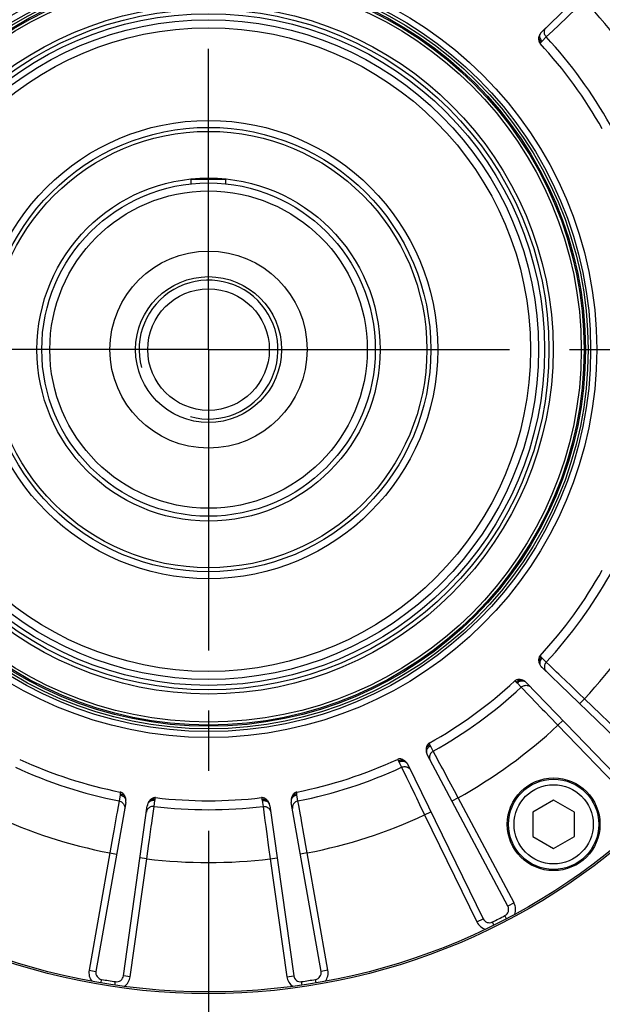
# Model space of a CAD drawing. Header units: millimetres. Extents: x 0 to 420, y 0 to 297.
# Tile 47 of 56: x 310 to 327, y 158 to 186. Entities that reach past the tile are written whole.
import ezdxf
from ezdxf.enums import TextEntityAlignment as Align

# ---------------------------------------------------------------- set-up
doc = ezdxf.new("R2010")
doc.units = ezdxf.units.MM
doc.header["$LTSCALE"] = 23.1
doc.linetypes.add('CENTER', pattern=[0.6, 0.375, -0.075, 0.075, -0.075])
doc.layers.get('0').update_dxf_attribs({"linetype": 'CONTINUOUS'})
for name, color, linetype in [('AXIS', 7, 'CONTINUOUS'), ('COMPONENTS', 7, 'CONTINUOUS'), ('DIMENSION', 7, 'CONTINUOUS')]:
    doc.layers.add(name, color=color, linetype=linetype)
doc.styles.get("Standard").update_dxf_attribs({"font": 'arial.ttf'})
doc.styles.add('TEXTSTYLE_4', font='gdt')
doc.dimstyles.new('DIMSTYLE_2', dxfattribs={"dimtxt": 3, "dimasz": 3, "dimexe": 0.18, "dimexo": 0.0625, "dimgap": 0.09, "dimtad": 1, "dimtih": 1, "dimtoh": 1, "dimlfac": 5, "dimdsep": 46, "dimtxsty": 'STANDARD', "dimblk": '_FILLED', "dimblk1": '_FILLED', "dimblk2": '_FILLED', "dimcen": 0.09, "dimadec": 0, "dimazin": 0, "dimtol": 1, "dimtp": 0.2, "dimtm": 0.2, "dimtfac": 1, "dimtofl": 0, "dimtmove": 0, "dimatfit": 3, "dimldrblk": '_FILLED', "dimfxl": 1, "dimtolj": 1, "dimarcsym": 0})

# ---------------------------------------------------------------- blocks, each defined once
blk = doc.blocks.new('_FILLED')
at = {"color": 0, "linetype": 'BYBLOCK'}
blk.add_solid([(0, 0), (-1, 0.2), (-1, -0.2)], dxfattribs=at)
blk = doc.blocks.new('*D1')
at = {"layer": 'DIMENSION', "color": 2, "linetype": 'CONTINUOUS'}
for p, q in [((279.378, 198.641), (253.063, 198.641)), ((281.378, 198.641), (279.378, 198.641)), ((290.585, 192.778), (281.378, 198.641))]:
    blk.add_line(p, q, dxfattribs=at)
at = {"layer": 'DIMENSION', "color": 2, "linetype": 'CONTINUOUS', "xscale": 3, "yscale": 3, "zscale": 3, "rotation": 327.5117305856}
blk.add_blockref('_FILLED', (290.585, 192.778), dxfattribs=at)
at = {"layer": 'DIMENSION', "color": 2, "linetype": 'CONTINUOUS', "style": 'TEXTSTYLE_4'}
for s, p in [('`', (270.556, 199.391)), ('n', (260.063, 199.391))]:
    blk.add_text(s, height=3, dxfattribs=at).set_placement(p, align=Align.RIGHT)
at = {"layer": 'DIMENSION', "color": 2, "linetype": 'CONTINUOUS'}
for s, p in [('300', (267.056, 199.391)), ('0.2', (276.378, 199.391))]:
    blk.add_text(s, height=3, dxfattribs=at).set_placement(p, align=Align.RIGHT)
blk = doc.blocks.new('*D2')
at = {"layer": 'DIMENSION', "color": 2, "linetype": 'CONTINUOUS'}
for p, q in [((279.378, 198.641), (253.063, 198.641)), ((281.378, 198.641), (279.378, 198.641)), ((290.585, 192.778), (281.378, 198.641))]:
    blk.add_line(p, q, dxfattribs=at)
at = {"layer": 'DIMENSION', "color": 2, "linetype": 'CONTINUOUS', "xscale": 3, "yscale": 3, "zscale": 3, "rotation": 327.5117305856}
blk.add_blockref('_FILLED', (290.585, 192.778), dxfattribs=at)
at = {"layer": 'DIMENSION', "color": 2, "linetype": 'CONTINUOUS', "style": 'TEXTSTYLE_4'}
for s, p in [('`', (270.556, 199.391)), ('n', (260.063, 199.391))]:
    blk.add_text(s, height=3, dxfattribs=at).set_placement(p, align=Align.RIGHT)
at = {"layer": 'DIMENSION', "color": 2, "linetype": 'CONTINUOUS'}
for s, p in [('300', (267.056, 199.391)), ('0.2', (276.378, 199.391))]:
    blk.add_text(s, height=3, dxfattribs=at).set_placement(p, align=Align.RIGHT)

msp = doc.modelspace()

# ---------------------------------------------------------------- linework, layer by layer
at = {"layer": 'AXIS', "color": 2, "linetype": 'CENTER'}
for q in [(315.8897, 208.35892), (284.1949, 176.66412), (347.5845, 176.66412), (315.8897, 144.96932)]:
    msp.add_line((315.8897, 176.66412), q, dxfattribs=at)
msp.add_circle((315.8897, 176.66412), 30, dxfattribs=at)
at = {"layer": 'COMPONENTS', "color": 7, "linetype": 'CONTINUOUS'}
for p, q in [((325.48321, 185.81394), (329.03864, 189.24738)), ((316.3897, 181.56412), (315.3897, 181.56412)), ((329.03864, 164.08087), (325.48322, 167.5143)), ((325.03952, 167.07061), (328.47296, 163.51518)), ((324.50665, 160.63349), (322.18623, 164.99757)), ((321.62714, 164.7127), (323.79384, 160.2703)), ((313.50652, 163.62284), (312.64824, 158.7553)), ((319.13117, 158.7553), (318.27289, 163.62283)), ((325.82327, 163.68455), (325.22327, 163.33814)), ((326.42327, 163.33814), (325.82327, 163.68455)), ((313.43839, 158.63015), (314.12627, 163.52467)), ((317.65314, 163.52468), (318.34102, 158.63015)), ((325.22327, 163.33814), (325.22327, 162.64532)), ((326.42327, 162.64532), (326.42327, 163.33814)), ((325.22327, 162.64532), (325.82327, 162.29891)), ((325.82327, 162.29891), (326.42327, 162.64532))]:
    msp.add_line(p, q, dxfattribs=at)
at = {"layer": 'COMPONENTS', "color": 9, "linetype": 'CONTINUOUS'}
for p, q in [((325.96898, 186.00865), (326.47122, 186.49114)), ((325.61331, 185.66709), (325.8013, 185.84762)), ((325.8013, 185.84762), (325.96898, 186.00865)), ((325.43444, 185.48123), (325.46707, 185.52163)), ((325.49092, 185.54798), (325.61331, 185.66709)), ((325.46707, 167.80661), (325.43444, 167.84701)), ((325.61331, 167.66115), (325.49092, 167.78026)), ((325.71125, 167.56711), (325.61331, 167.66115)), ((325.90893, 167.37727), (325.71125, 167.56711)), ((324.70681, 167.11939), (324.74721, 167.08676)), ((324.77356, 167.0629), (324.89267, 166.94052)), ((326.31621, 166.98605), (326.03231, 167.25876)), ((324.89267, 166.94052), (325.12292, 166.70074)), ((326.71135, 166.60634), (326.55053, 166.76091)), ((325.12292, 166.70074), (325.17669, 166.64475)), ((326.71135, 166.60634), (326.57242, 166.46247)), ((329.17757, 164.22473), (326.71135, 166.60634)), ((325.49611, 166.31221), (325.56792, 166.23747)), ((325.94748, 165.84247), (326.09135, 165.9814)), ((325.94748, 165.84247), (328.32909, 163.37625)), ((322.2612, 165.28056), (322.24265, 165.32907)), ((322.35533, 165.09702), (322.27574, 165.24813)), ((322.41942, 164.97732), (322.35533, 165.09702)), ((321.32579, 164.8619), (321.35412, 164.81839)), ((321.37181, 164.78755), (321.44728, 164.63435)), ((322.54876, 164.73569), (322.41942, 164.97732)), ((321.44728, 164.63435), (321.59216, 164.33516)), ((322.81521, 164.23776), (322.62948, 164.58486)), ((321.59216, 164.33516), (321.62599, 164.2653)), ((313.35042, 163.92068), (313.34776, 163.86881)), ((318.43164, 163.86881), (318.42899, 163.92068)), ((323.07368, 163.75453), (322.96849, 163.95123)), ((313.31496, 163.66517), (313.25631, 163.33796)), ((313.34395, 163.83347), (313.31496, 163.66517)), ((314.32154, 163.50574), (314.34596, 163.67477)), ((314.35326, 163.70956), (314.36677, 163.7597)), ((317.41264, 163.7597), (317.42614, 163.70956)), ((317.43344, 163.67477), (317.45787, 163.50575)), ((318.46445, 163.66517), (318.43545, 163.83347)), ((318.48841, 163.53152), (318.46445, 163.66517)), ((321.82703, 163.85032), (321.87222, 163.75705)), ((323.07368, 163.75453), (322.89709, 163.66063)), ((324.68324, 160.72738), (323.07368, 163.75453)), ((313.25631, 163.33796), (313.24261, 163.26156)), ((314.26564, 163.09972), (314.30302, 163.37123)), ((314.30302, 163.37123), (314.32154, 163.50574)), ((317.45787, 163.50575), (317.5032, 163.17643)), ((318.53676, 163.26175), (318.48841, 163.53152)), ((322.11115, 163.2641), (322.29091, 163.35177)), ((317.5032, 163.17643), (317.51379, 163.09953)), ((318.63629, 162.70585), (318.56692, 163.09335)), ((322.11115, 163.2641), (323.61408, 160.18262)), ((313.16134, 162.80767), (313.14308, 162.70565)), ((314.18852, 162.54027), (314.24229, 162.93025)), ((317.57675, 162.64274), (317.59091, 162.54007)), ((314.11359, 161.99741), (314.14411, 162.21837)), ((318.73278, 162.1664), (318.69353, 162.38598)), ((313.04662, 162.1664), (312.45128, 158.79003)), ((313.04662, 162.1664), (313.24358, 162.13167)), ((313.63644, 158.60232), (314.11359, 161.99741)), ((314.11359, 161.99741), (313.91554, 162.02524)), ((317.66581, 161.99741), (317.86387, 162.02524)), ((317.66581, 161.99741), (318.14296, 158.60232)), ((318.73278, 162.1664), (318.53582, 162.13167)), ((319.32813, 158.79003), (318.73278, 162.1664)), ((324.68324, 160.72738), (324.50665, 160.63349)), ((323.61408, 160.18262), (323.79384, 160.2703)), ((324.46919, 160.2738), (324.42281, 160.3624)), ((324.10685, 160.08919), (324.06244, 160.17878)), ((312.45128, 158.79003), (312.64824, 158.7553)), ((312.79502, 158.4248), (312.81174, 158.52339)), ((313.63644, 158.60232), (313.43839, 158.63015)), ((318.14296, 158.60232), (318.34102, 158.63015)), ((318.98439, 158.4248), (318.96766, 158.52339)), ((319.32813, 158.79003), (319.13117, 158.7553)), ((313.19666, 158.36118), (313.21122, 158.46012)), ((318.58274, 158.36118), (318.56818, 158.46012))]:
    msp.add_line(p, q, dxfattribs=at)
at = {"layer": 'COMPONENTS', "color": 2, "linetype": 'CONTINUOUS'}
for p, q in [((315.3897, 181.43797), (315.3897, 181.56412)), ((316.3897, 181.43797), (316.3897, 181.56412))]:
    msp.add_line(p, q, dxfattribs=at)
at = {"layer": 'COMPONENTS', "color": 7, "linetype": 'CONTINUOUS'}
for points in [[(325.44384, 185.7679), (325.43264, 185.75073), (325.42277, 185.73308), (325.41423, 185.71495), (325.40701, 185.69635), (325.40112, 185.67727), (325.39655, 185.65771)], [(325.48321, 185.81394), (325.47611, 185.80686), (325.46923, 185.79954), (325.46255, 185.79199), (325.4561, 185.78419), (325.44986, 185.77617), (325.44384, 185.7679)], [(325.39655, 185.65771), (325.39302, 185.63508), (325.39141, 185.61306), (325.3917, 185.59166), (325.39387, 185.57068), (325.39795, 185.55031), (325.40404, 185.53112), (325.41217, 185.51331), (325.4223, 185.49668), (325.43444, 185.48123)], [(325.43444, 167.84701), (325.4223, 167.83157), (325.41217, 167.81494), (325.40404, 167.79713), (325.39796, 167.77795), (325.39388, 167.75759), (325.3917, 167.73661), (325.39141, 167.71521), (325.39302, 167.69319), (325.39654, 167.67056)], [(325.39654, 167.67056), (325.40108, 167.65107), (325.40696, 167.63202), (325.41417, 167.61343), (325.42272, 167.59528), (325.43261, 167.57759), (325.44384, 167.56035)], [(325.44384, 167.56035), (325.44976, 167.5522), (325.45594, 167.54424), (325.46237, 167.53647), (325.46906, 167.52889), (325.47601, 167.5215), (325.48322, 167.5143)], [(324.88329, 167.15727), (324.86066, 167.1608), (324.83864, 167.16242), (324.81724, 167.16212), (324.79626, 167.15995), (324.77589, 167.15587), (324.7567, 167.14978), (324.73889, 167.14166), (324.72226, 167.13152), (324.70681, 167.11938)], [(324.99348, 167.10998), (324.97631, 167.12118), (324.95866, 167.13105), (324.94053, 167.1396), (324.92193, 167.14682), (324.90285, 167.15271), (324.88329, 167.15727)], [(325.03952, 167.07061), (325.03244, 167.07771), (325.02512, 167.0846), (325.01757, 167.09127), (325.00978, 167.09772), (325.00175, 167.10396), (324.99348, 167.10998)], [(322.24265, 165.32907), (322.22633, 165.31813), (322.21156, 165.30544), (322.19833, 165.29102), (322.18661, 165.27466), (322.17644, 165.25655), (322.16789, 165.23727), (322.161, 165.21701), (322.15573, 165.19557), (322.15208, 165.17296)], [(322.15208, 165.17296), (322.15038, 165.153), (322.15008, 165.13307), (322.1512, 165.11315), (322.15372, 165.09325), (322.15766, 165.07338), (322.163, 165.05353)], [(322.163, 165.05353), (322.16611, 165.04396), (322.16953, 165.03449), (322.17324, 165.02511), (322.17727, 165.01584), (322.1816, 165.00665), (322.18623, 164.99757)], [(321.50534, 164.8434), (321.4849, 164.85375), (321.46446, 164.86209), (321.44401, 164.86842), (321.42339, 164.87284), (321.40276, 164.87525), (321.38263, 164.87539), (321.36318, 164.87317), (321.34423, 164.86867), (321.32578, 164.8619)], [(321.59552, 164.76438), (321.58265, 164.78033), (321.56891, 164.79517), (321.55431, 164.8089), (321.53885, 164.82151), (321.52253, 164.83301), (321.50534, 164.8434)], [(321.62714, 164.7127), (321.6226, 164.72164), (321.61777, 164.73045), (321.61264, 164.73913), (321.60723, 164.74768), (321.60152, 164.75609), (321.59552, 164.76438)], [(313.4848, 163.80016), (313.47435, 163.82054), (313.46271, 163.83931), (313.4499, 163.85645), (313.43581, 163.87215), (313.42054, 163.88623), (313.40434, 163.89818), (313.3873, 163.90781), (313.36932, 163.91531), (313.35042, 163.92067)], [(318.42899, 163.92068), (318.41009, 163.91531), (318.39212, 163.90782), (318.37508, 163.89818), (318.35888, 163.88624), (318.34361, 163.87217), (318.32952, 163.85648), (318.31671, 163.83934), (318.30507, 163.82058), (318.29462, 163.8002)], [(313.51131, 163.68323), (313.51027, 163.7037), (313.50789, 163.72378), (313.50414, 163.74347), (313.49905, 163.76276), (313.4926, 163.78166), (313.4848, 163.80016)], [(313.50652, 163.62284), (313.5081, 163.63274), (313.50937, 163.64271), (313.51033, 163.65274), (313.51097, 163.66284), (313.5113, 163.673), (313.51131, 163.68323)], [(314.20174, 163.68664), (314.18864, 163.67151), (314.17668, 163.65556), (314.16588, 163.6388), (314.15623, 163.62122), (314.14772, 163.60282), (314.14037, 163.5836)], [(314.36677, 163.7597), (314.34713, 163.76044), (314.32771, 163.75886), (314.30852, 163.75496), (314.28941, 163.7486), (314.27053, 163.73993), (314.25228, 163.72935), (314.2348, 163.71701), (314.21796, 163.70278), (314.20174, 163.68664)], [(317.57768, 163.68662), (317.56145, 163.70278), (317.54458, 163.71703), (317.5271, 163.72937), (317.50885, 163.73994), (317.48997, 163.74861), (317.47087, 163.75497), (317.45168, 163.75886), (317.43227, 163.76044), (317.41264, 163.7597)], [(317.63903, 163.5836), (317.63172, 163.60275), (317.62325, 163.62111), (317.6136, 163.63867), (317.6028, 163.65545), (317.59082, 163.67143), (317.57768, 163.68662)], [(318.29462, 163.8002), (318.28683, 163.78176), (318.28039, 163.76289), (318.2753, 163.74361), (318.27155, 163.72391), (318.26915, 163.70378), (318.26809, 163.68323)], [(318.26809, 163.68323), (318.26809, 163.67317), (318.26841, 163.66311), (318.26905, 163.65305), (318.27001, 163.64298), (318.27129, 163.63291), (318.27289, 163.62283)], [(314.14037, 163.5836), (314.13726, 163.57403), (314.13446, 163.56436), (314.13196, 163.55459), (314.12976, 163.54472), (314.12786, 163.53475), (314.12627, 163.52467)], [(317.65313, 163.52468), (317.65158, 163.53459), (317.64971, 163.54446), (317.64752, 163.5543), (317.64501, 163.5641), (317.64218, 163.57386), (317.63903, 163.5836)]]:
    msp.add_lwpolyline(points, dxfattribs=at)
at = {"layer": 'COMPONENTS', "color": 9, "linetype": 'CONTINUOUS'}
for points in [[(325.49092, 185.54798), (325.47663, 185.56452), (325.46389, 185.58214), (325.45285, 185.60062), (325.44363, 185.61973), (325.43635, 185.63926), (325.43109, 185.65897), (325.42792, 185.67861), (325.42688, 185.69796), (325.42798, 185.71679), (325.4312, 185.73486), (325.43651, 185.75197), (325.44384, 185.7679)], [(325.61331, 185.6671), (325.59693, 185.68705), (325.58315, 185.70883), (325.5722, 185.73207), (325.56426, 185.75638), (325.55947, 185.78136), (325.55791, 185.80659), (325.5596, 185.83165), (325.56452, 185.85612), (325.57257, 185.87959), (325.58364, 185.90168), (325.59753, 185.92201), (325.61401, 185.94024)], [(325.46707, 185.52163), (325.44819, 185.54183), (325.43179, 185.5636), (325.41819, 185.58652), (325.40766, 185.61015), (325.40039, 185.63402), (325.39654, 185.65767)], [(325.46707, 185.52163), (325.47106, 185.5265), (325.47504, 185.53118), (325.47902, 185.53567), (325.48299, 185.53996), (325.48696, 185.54407), (325.49092, 185.54798)], [(325.46707, 167.80661), (325.44819, 167.78641), (325.43179, 167.76464), (325.4182, 167.74172), (325.40767, 167.7181), (325.4004, 167.69423), (325.39654, 167.67058)], [(325.49092, 167.78026), (325.47664, 167.76372), (325.4639, 167.7461), (325.45285, 167.72762), (325.44363, 167.70851), (325.43635, 167.68898), (325.4311, 167.66928), (325.42793, 167.64963), (325.42688, 167.63028), (325.42798, 167.61146), (325.4312, 167.59338), (325.43651, 167.57628), (325.44384, 167.56034)], [(325.49092, 167.78026), (325.48694, 167.78419), (325.48297, 167.78831), (325.47899, 167.79261), (325.47502, 167.79709), (325.47104, 167.80176), (325.46707, 167.80661)], [(325.6133, 167.66116), (325.59691, 167.6412), (325.58313, 167.61942), (325.57218, 167.59618), (325.56425, 167.57187), (325.55946, 167.54689), (325.5579, 167.52166), (325.55959, 167.4966), (325.56451, 167.47213), (325.57257, 167.44865), (325.58363, 167.42657), (325.59753, 167.40623), (325.61401, 167.388)], [(326.03231, 167.25876), (325.9688, 167.31976), (325.90893, 167.37727)], [(324.74721, 167.08676), (324.76741, 167.10564), (324.78919, 167.12203), (324.81211, 167.13563), (324.83573, 167.14616), (324.8596, 167.15343), (324.88325, 167.15729)], [(324.74721, 167.08676), (324.75208, 167.08277), (324.75676, 167.07878), (324.76125, 167.07481), (324.76554, 167.07084), (324.76965, 167.06687), (324.77356, 167.0629)], [(324.77356, 167.0629), (324.7901, 167.07719), (324.80772, 167.08993), (324.8262, 167.10098), (324.84532, 167.1102), (324.86484, 167.11748), (324.88455, 167.12273), (324.90419, 167.1259), (324.92354, 167.12694), (324.94237, 167.12585), (324.96044, 167.12262), (324.97755, 167.11732), (324.99348, 167.10998)], [(324.89268, 166.94051), (324.91263, 166.95689), (324.93441, 166.97068), (324.95765, 166.98163), (324.98196, 166.98956), (325.00694, 166.99435), (325.03217, 166.99591), (325.05723, 166.99422), (325.0817, 166.98931), (325.10517, 166.98125), (325.12726, 166.97019), (325.14759, 166.9563), (325.16583, 166.93982)], [(326.55053, 166.76091), (326.39287, 166.91238), (326.31621, 166.98605)], [(325.17669, 166.64475), (325.29525, 166.52131), (325.49611, 166.31221)], [(325.56792, 166.23747), (325.71672, 166.0826), (325.94748, 165.84247)], [(322.2612, 165.28056), (322.237, 165.26718), (322.21468, 165.25154), (322.19467, 165.23395), (322.17735, 165.21473), (322.16307, 165.19428), (322.15209, 165.17298)], [(322.27574, 165.24813), (322.25704, 165.23681), (322.23948, 165.22399), (322.22327, 165.20983), (322.20859, 165.1945), (322.19563, 165.17818), (322.18455, 165.16106), (322.17546, 165.14336), (322.16849, 165.12528), (322.16372, 165.10703), (322.16119, 165.08885), (322.16096, 165.07094), (322.163, 165.05352)], [(322.35532, 165.09704), (322.33357, 165.08312), (322.31374, 165.06667), (322.29614, 165.04795), (322.28108, 165.02728), (322.26881, 165.005), (322.25953, 164.98149), (322.25339, 164.95713), (322.25051, 164.93234), (322.25092, 164.90752), (322.25462, 164.88309), (322.26155, 164.85947), (322.27159, 164.83703)], [(322.27574, 165.24813), (322.27317, 165.2531), (322.27066, 165.25824), (322.26821, 165.26355), (322.26582, 165.26905), (322.26348, 165.27472), (322.2612, 165.28056)], [(321.35412, 164.81839), (321.37917, 164.8301), (321.40495, 164.83897), (321.43095, 164.84481), (321.45667, 164.84753), (321.48161, 164.84707), (321.5053, 164.84343)], [(321.35412, 164.81839), (321.35752, 164.81309), (321.36074, 164.80785), (321.36378, 164.80268), (321.36664, 164.79758), (321.36932, 164.79254), (321.37181, 164.78755)], [(321.37181, 164.78756), (321.39196, 164.79603), (321.41266, 164.80271), (321.43364, 164.8075), (321.45467, 164.81036), (321.47549, 164.81125), (321.49586, 164.81016), (321.51552, 164.8071), (321.53424, 164.80211), (321.55181, 164.79525), (321.568, 164.78661), (321.58263, 164.77627), (321.59552, 164.76437)], [(321.44728, 164.63434), (321.47132, 164.64376), (321.49629, 164.65014), (321.52178, 164.65337), (321.54735, 164.65341), (321.57259, 164.65024), (321.59706, 164.64393), (321.62037, 164.63458), (321.64213, 164.62234), (321.66196, 164.60743), (321.67955, 164.59008), (321.69459, 164.57059), (321.70684, 164.54928)], [(322.62948, 164.58486), (322.58793, 164.66249), (322.54876, 164.73569)], [(321.62599, 164.2653), (321.70061, 164.11126), (321.82703, 163.85032)], [(322.96849, 163.95123), (322.86535, 164.14401), (322.81521, 164.23776)], [(313.31495, 163.66516), (313.33994, 163.65865), (313.36389, 163.64913), (313.38641, 163.63677)], [(313.34776, 163.86881), (313.3474, 163.86257), (313.34694, 163.85648), (313.34636, 163.85052), (313.34567, 163.8447), (313.34487, 163.83902), (313.34395, 163.83347)], [(313.34396, 163.83348), (313.36524, 163.82849), (313.3859, 163.82172), (313.4057, 163.81327), (313.42439, 163.80322), (313.44176, 163.7917), (313.45759, 163.77885), (313.4717, 163.76482), (313.48392, 163.74978), (313.4941, 163.7339), (313.50212, 163.71739), (313.50788, 163.70043), (313.51131, 163.68323)], [(313.34776, 163.86882), (313.37491, 163.86357), (313.40098, 163.85559), (313.42545, 163.84504), (313.44785, 163.83212), (313.46776, 163.81708), (313.48479, 163.80021)], [(313.38641, 163.63677), (313.40712, 163.62176), (313.42567, 163.60437), (313.44176, 163.58488), (313.45513, 163.56361), (313.46553, 163.54093), (313.47281, 163.5172)], [(314.34596, 163.67477), (314.32418, 163.6766), (314.30244, 163.67655), (314.281, 163.67463), (314.26012, 163.67085), (314.24004, 163.66526), (314.22101, 163.65793), (314.20325, 163.64895), (314.18699, 163.63842), (314.1724, 163.62647), (314.15967, 163.61324), (314.14895, 163.59889), (314.14037, 163.5836)], [(314.35326, 163.70956), (314.32582, 163.71296), (314.29857, 163.71342), (314.27204, 163.71095), (314.24674, 163.70559), (314.22316, 163.69744), (314.20176, 163.68665)], [(314.34596, 163.67477), (314.34681, 163.6803), (314.3478, 163.68593), (314.34894, 163.69168), (314.35023, 163.69753), (314.35167, 163.70349), (314.35326, 163.70956)], [(317.42614, 163.70956), (317.45359, 163.71296), (317.48084, 163.71343), (317.50737, 163.71095), (317.53267, 163.70559), (317.55626, 163.69744), (317.57766, 163.68666)], [(317.42614, 163.70956), (317.42774, 163.70347), (317.42918, 163.69749), (317.43048, 163.69164), (317.43162, 163.6859), (317.4326, 163.68028), (317.43344, 163.67477)], [(317.43344, 163.67477), (317.45522, 163.67661), (317.47696, 163.67656), (317.4984, 163.67463), (317.51929, 163.67086), (317.53937, 163.66527), (317.5584, 163.65794), (317.57615, 163.64895), (317.59242, 163.63842), (317.607, 163.62647), (317.61973, 163.61324), (317.63045, 163.59889), (317.63903, 163.5836)], [(318.43545, 163.83347), (318.41417, 163.82848), (318.39351, 163.82172), (318.37371, 163.81326), (318.35502, 163.80322), (318.33765, 163.7917), (318.32181, 163.77885), (318.3077, 163.76482), (318.29549, 163.74978), (318.28531, 163.7339), (318.27729, 163.71739), (318.27153, 163.70043), (318.26809, 163.68323)], [(318.43164, 163.86881), (318.40449, 163.86356), (318.37843, 163.85559), (318.35396, 163.84504), (318.33156, 163.83212), (318.31165, 163.81708), (318.29463, 163.80021)], [(318.39299, 163.63678), (318.37228, 163.62178), (318.35373, 163.60438), (318.33763, 163.58489), (318.32427, 163.56362), (318.31387, 163.54093), (318.30659, 163.51721)], [(318.46445, 163.66518), (318.43946, 163.65867), (318.41551, 163.64915), (318.39299, 163.63678)], [(318.43545, 163.83347), (318.43454, 163.83899), (318.43374, 163.84466), (318.43306, 163.85047), (318.43248, 163.85643), (318.432, 163.86255), (318.43164, 163.86881)], [(321.87222, 163.75705), (321.96589, 163.56378), (322.11115, 163.2641)], [(313.47281, 163.5172), (313.47684, 163.49283), (313.47756, 163.46822), (313.47494, 163.44378)], [(314.12568, 163.4138), (314.11431, 163.39187), (314.10603, 163.36868), (314.10097, 163.34462)], [(314.32154, 163.50576), (314.29576, 163.50728), (314.27004, 163.50563), (314.2448, 163.50083), (314.22047, 163.49296), (314.19745, 163.48215), (314.17612, 163.46858), (314.15684, 163.45248), (314.13993, 163.43412), (314.12568, 163.4138)], [(317.45787, 163.50574), (317.48364, 163.50726), (317.50936, 163.50561), (317.5346, 163.50081), (317.55893, 163.49294), (317.58195, 163.48213), (317.60328, 163.46857), (317.62256, 163.45247), (317.63947, 163.43411), (317.65373, 163.4138)], [(317.65373, 163.4138), (317.66509, 163.39186), (317.67337, 163.36868), (317.67844, 163.34462)], [(318.30659, 163.51721), (318.30256, 163.49283), (318.30185, 163.46822), (318.30447, 163.44378)], [(313.24261, 163.26156), (313.21244, 163.09308), (313.16134, 162.80767)], [(314.24229, 162.93025), (314.2543, 163.01748), (314.26564, 163.09972)], [(317.51379, 163.09953), (317.53716, 162.92998), (317.57675, 162.64274)], [(318.56692, 163.09335), (318.55139, 163.18003), (318.53676, 163.26175)], [(313.14308, 162.70565), (313.10525, 162.49423), (313.04662, 162.1664)], [(314.14411, 162.21837), (314.17399, 162.43495), (314.18852, 162.54027)], [(317.59091, 162.54007), (317.62027, 162.32731), (317.66581, 161.99741)], [(318.69353, 162.38598), (318.65501, 162.60119), (318.63629, 162.70585)]]:
    msp.add_lwpolyline(points, dxfattribs=at)
at = {"layer": 'COMPONENTS', "color": 7, "linetype": 'CONTINUOUS'}
for centre, radius in [((315.8897, 176.66412), 22.6), ((315.8897, 176.66412), 18.55), ((315.8897, 176.66412), 18.5), ((315.8897, 176.66412), 11.1732), ((315.8897, 176.66412), 11), ((315.8897, 176.66412), 10.8125), ((315.8897, 176.66412), 9.92), ((315.8897, 176.66412), 9.8), ((315.8897, 176.66412), 9.6725), ((315.8897, 176.66412), 9.5), ((315.8897, 176.66412), 9.26906), ((315.8897, 176.66412), 6.6), ((315.8897, 176.66412), 6.4), ((315.8897, 176.66412), 6.28453), ((315.8897, 176.66412), 4.8), ((315.8897, 176.66412), 4.56906), ((315.8897, 176.66412), 2.83901), ((315.8897, 176.66412), 2.1), ((315.8897, 176.66412), 1.75), ((325.82327, 162.99173), 1.334), ((325.82327, 162.99173), 1.3), ((325.82327, 162.99173), 1.14)]:
    msp.add_circle(centre, radius, dxfattribs=at)
at = {"layer": 'COMPONENTS', "color": 9, "linetype": 'CONTINUOUS'}
for radius in [10.925, 10.85, 10.73, 4.94]:
    msp.add_circle((315.8897, 176.66412), radius, dxfattribs=at)
for centre, radius, start, end in [((315.8897, 176.66412), 14.77386, 29.09521, 42.90479), ((315.8897, 176.66412), 13.25149, 29.203759, 42.79624), ((315.8897, 176.66412), 13.25149, 317.203759, 330.796241), ((315.8897, 176.66412), 14.77386, 317.09521, 330.90479), ((315.8897, 176.66412), 13.25149, 299.203759, 312.79624), ((315.8897, 176.66412), 14.77386, 299.09521, 312.90479), ((315.8897, 176.66412), 13.25149, 245.203759, 258.79624), ((315.8897, 176.66412), 13.25149, 281.203759, 294.79624), ((315.8897, 176.66412), 13.25149, 263.203759, 276.79624), ((315.8897, 176.66412), 14.77386, 245.09521, 258.90479), ((315.8897, 176.66412), 14.77386, 281.09521, 294.90479), ((315.8897, 176.66412), 14.77386, 263.09521, 276.90479), ((324.33006, 160.53959), 0.4, 339.454113, 28), ((323.9736, 160.35797), 0.4, 206, 254.545887), ((312.8452, 158.72057), 0.4, 170, 218.545887), ((313.24034, 158.65799), 0.4, 303.454113, 352), ((318.53907, 158.65799), 0.4, 188, 236.545887), ((318.93421, 158.72057), 0.4, 321.454113, 10)]:
    msp.add_arc(centre, radius, start, end, dxfattribs=at)
at = {"layer": 'COMPONENTS', "color": 7, "linetype": 'CONTINUOUS'}
for centre, radius, start, end in [((315.8897, 176.66412), 12.99397, 29.269224, 42.730707), ((315.8897, 176.66412), 12.99397, 317.26928, 330.73071), ((315.8897, 176.66412), 12.99397, 299.269281, 312.730707), ((315.8897, 176.66412), 12.99397, 245.269281, 258.730755), ((315.8897, 176.66412), 12.99397, 281.269281, 294.730707), ((315.8897, 176.66412), 12.99397, 263.269281, 276.730707), ((324.33006, 160.53959), 0.2, 297.629733, 28), ((323.9736, 160.35797), 0.2, 206, 296.370267), ((315.8897, 176.66412), 18.4, 296.370267, 297.629733), ((312.8452, 158.72057), 0.2, 170, 260.370267), ((315.8897, 176.66412), 18.4, 260.370267, 261.629733), ((313.24034, 158.65799), 0.2, 261.629733, 352), ((318.53907, 158.65799), 0.2, 188, 278.370267), ((315.8897, 176.66412), 18.4, 278.370267, 279.629733), ((318.93421, 158.72057), 0.2, 279.629733, 10)]:
    msp.add_arc(centre, radius, start, end, dxfattribs=at)
at = {"layer": 'COMPONENTS', "color": 2, "linetype": 'CONTINUOUS'}
msp.add_arc((315.8897, 176.66412), 2, 255, 195, dxfattribs=at)

# ---------------------------------------------------------------- dimensions: what is measured, and where the dimension line sits
at = {"layer": 'DIMENSION', "color": 2, "linetype": 'CONTINUOUS'}
for picture in ['*D1', '*D2']:
    dim = msp.add_diameter_dim_2p(p1=(290.58466, 192.77793), p2=(341.19475, 160.55031), dimstyle='DIMSTYLE_2', dxfattribs=at)
    dim.commit()
    dim.dimension.update_dxf_attribs({"geometry": picture, "text_midpoint": (261.30978, 200.89081), "dimtype": 163})

doc.saveas('drawing.dxf')
